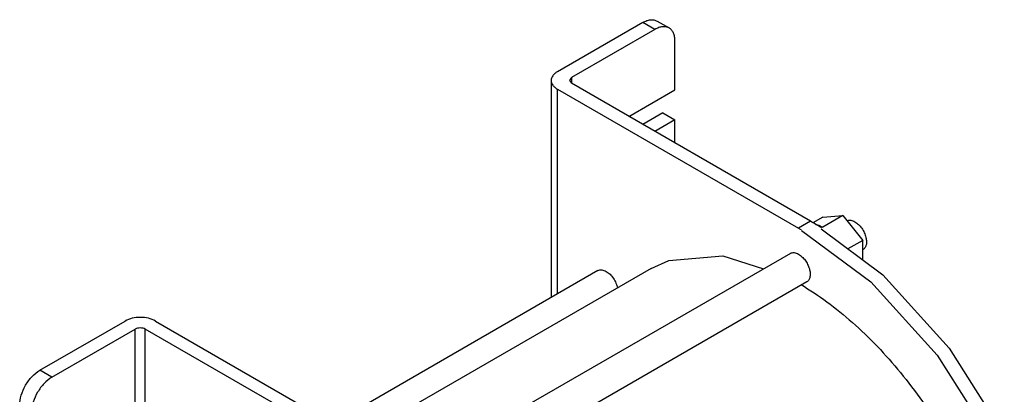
# Model space of a CAD drawing. Header units: millimetres. Extents: x 27 to 211, y 72 to 261.
# Tile 4 of 4: x 27 to 200, y 195 to 261. Entities that reach past the tile are written whole.
import ezdxf

# ---------------------------------------------------------------- set-up
doc = ezdxf.new("R2010")
doc.units = ezdxf.units.MM
doc.header["$LTSCALE"] = 21.673781
doc.layers.get('0').update_dxf_attribs({"linetype": 'CONTINUOUS'})

msp = doc.modelspace()

# ---------------------------------------------------------------- linework, layer by layer
at = {"color": 7, "linetype": 'Continuous'}
for p, q in [((136.88, 260.66), (121.85, 251.99)), ((139, 259.44), (136.88, 260.66)), ((139.38, 260.91), (141.5, 259.69)), ((139, 259.44), (124.32, 250.97)), ((142.53, 248.82), (142.53, 257.4)), ((120.75, 250.46), (120.75, 212.22)), ((124.32, 250.97), (123.96, 250.46)), ((123.96, 250.46), (124.32, 249.95)), ((124.32, 250.97), (124.32, 249.95)), ((166.4, 225.66), (124.32, 249.95)), ((121.85, 212.86), (121.85, 248.93)), ((121.85, 248.93), (164.28, 224.43)), ((134.4, 244.13), (142.53, 248.82)), ((140.41, 244.74), (136.88, 242.7)), ((140.41, 244.74), (142.53, 243.52)), ((142.53, 243.52), (139, 241.48)), ((142.53, 239.43), (142.53, 243.52)), ((166.4, 225.66), (164.28, 224.43)), ((168.52, 226.38), (166.78, 225.37)), ((172.05, 226.7), (168.52, 224.65)), ((168.52, 226.38), (172.05, 226.7)), ((172.05, 226.7), (175.59, 222.3)), ((168.23, 224.55), (168.29, 224.52)), ((168.52, 224.65), (168.49, 224.65)), ((168.55, 224.62), (168.52, 224.65)), ((175.59, 222.3), (172.96, 220.78)), ((175.59, 218.82), (175.59, 222.3)), ((162.83, 220), (96.28, 181.59)), ((175.63, 220.7), (175.59, 220.67)), ((128.99, 216.98), (82.38, 190.07)), ((138.33, 217.33), (86.74, 187.55)), ((165.73, 214.98), (101.36, 177.82)), ((30.81, 199.43), (45.84, 208.1)), ((51.14, 208.1), (93.57, 183.61)), ((32.93, 198.2), (47.6, 206.67)), ((47.6, 102.57), (47.6, 206.67)), ((49.37, 173.44), (49.37, 206.67)), ((91.44, 182.38), (49.37, 206.67)), ((32.93, 198.2), (30.81, 199.43))]:
    msp.add_line(p, q, dxfattribs=at)
for points in [[(164.78, 224.06), (176.98, 214.99), (188.65, 202.1), (198.34, 186.8)], [(168.23, 224.3), (179.1, 216.21), (190.76, 203.33), (200.46, 188.02)], [(138.33, 217.33), (141.44, 218.74), (150.97, 219.55), (158.13, 217.29)]]:
    msp.add_lwpolyline(points, dxfattribs=at)
for centre, radius, start, end in [((135.62, 172.35), 61.55, 57.9995, 59.9951), ((134.2, 172.34), 60.15, 59.7458, 60.0004), ((133.93, 171.87), 60.69, 59.4509, 59.7458), ((165.81, 219.94), 5.42, 59.6471, 60.354)]:
    msp.add_arc(centre, radius, start, end, dxfattribs=at)
for points, knots in [([(136.88, 260.66), (137.09, 260.79), (137.53, 261), (138.2, 261.16), (138.83, 261.14), (139.21, 261.01), (139.38, 260.91)], [0, 0, 0, 0, 0.289703, 0.549089, 0.782216, 1, 1, 1, 1]), ([(141.5, 259.69), (141.33, 259.78), (140.95, 259.92), (140.32, 259.93), (139.65, 259.77), (139.22, 259.56), (139, 259.44)], [0, 0, 0, 0, 0.217784, 0.450911, 0.710297, 1, 1, 1, 1]), ([(142.53, 257.4), (142.53, 257.65), (142.49, 258.13), (142.3, 258.79), (141.97, 259.33), (141.66, 259.59), (141.5, 259.69)], [0, 0, 0, 0, 0.289704, 0.549091, 0.782217, 1, 1, 1, 1]), ([(121.85, 251.99), (121.68, 251.89), (121.39, 251.69), (121.03, 251.31), (120.8, 250.9), (120.75, 250.6), (120.75, 250.46)], [0, 0, 0, 0, 0.289702, 0.549086, 0.782214, 1, 1, 1, 1]), ([(120.75, 250.46), (120.75, 250.31), (120.8, 250.02), (121.03, 249.6), (121.39, 249.23), (121.68, 249.02), (121.85, 248.93)], [0, 0, 0, 0, 0.217786, 0.450913, 0.710298, 1, 1, 1, 1]), ([(172.81, 225.76), (172.9, 225.8), (173.11, 225.86), (173.46, 225.85), (173.82, 225.76), (174.06, 225.64), (174.18, 225.57)], [0, 0, 0, 0, 0.217866, 0.45253, 0.712508, 1, 1, 1, 1]), ([(174.18, 225.57), (174.4, 225.44), (174.85, 225.09), (175.41, 224.44), (175.85, 223.66), (176.06, 223.1), (176.12, 222.82)], [0, 0, 0, 0, 0.230102, 0.483878, 0.746161, 1, 1, 1, 1]), ([(167.3, 225.12), (167.4, 225.1), (167.81, 224.99), (168.21, 224.81), (168.49, 224.65)], [0, 0, 0, 0, 0.235008, 1, 1, 1, 1]), ([(176.12, 222.82), (176.18, 222.59), (176.25, 222.15), (176.2, 221.53), (176.01, 221.02), (175.76, 220.77), (175.63, 220.7)], [0, 0, 0, 0, 0.303749, 0.570175, 0.79808, 1, 1, 1, 1]), ([(162.83, 220), (162.92, 220.06), (163.14, 220.14), (163.51, 220.15), (163.9, 220.05), (164.15, 219.93), (164.28, 219.86)], [0, 0, 0, 0, 0.217725, 0.450874, 0.710469, 1, 1, 1, 1]), ([(164.28, 219.86), (164.49, 219.73), (164.91, 219.41), (165.44, 218.81), (165.88, 218.09), (166.19, 217.33), (166.34, 216.58), (166.32, 215.9), (166.13, 215.33), (165.87, 215.06), (165.73, 214.98)], [0, 0, 0, 0, 0.128825, 0.2706, 0.417909, 0.562409, 0.696215, 0.813599, 0.913066, 1, 1, 1, 1]), ([(128.99, 216.98), (129.09, 217.04), (129.31, 217.12), (129.67, 217.12), (130.06, 217.03), (130.31, 216.91), (130.44, 216.84)], [0, 0, 0, 0, 0.21773, 0.45087, 0.710461, 1, 1, 1, 1]), ([(130.44, 216.84), (130.69, 216.7), (131.15, 216.32), (131.73, 215.61), (132.18, 214.79), (132.38, 214.19), (132.43, 213.89)], [0, 0, 0, 0, 0.231338, 0.486889, 0.749415, 1, 1, 1, 1]), ([(164.71, 214.5), (166.27, 213.58), (169.39, 211.5), (175.46, 206.56), (182.55, 199.07), (189.8, 188.69), (193.67, 181.03), (195.31, 177.07)], [0, 0, 0, 0, 0.111305, 0.228646, 0.477618, 0.738234, 1, 1, 1, 1]), ([(51.14, 208.1), (50.76, 208.32), (49.89, 208.64), (48.49, 208.79), (47.09, 208.64), (46.21, 208.32), (45.84, 208.1)], [0, 0, 0, 0, 0.237243, 0.5, 0.762758, 1, 1, 1, 1]), ([(49.37, 206.67), (49.25, 206.74), (48.95, 206.85), (48.49, 206.9), (48.02, 206.85), (47.73, 206.74), (47.6, 206.67)], [0, 0, 0, 0, 0.237221, 0.5, 0.762779, 1, 1, 1, 1]), ([(27.27, 193.3), (27.27, 193.88), (27.49, 195.1), (28.25, 196.82), (29.36, 198.34), (30.31, 199.14), (30.81, 199.43)], [0, 0, 0, 0, 0.237244, 0.500002, 0.762758, 1, 1, 1, 1]), ([(32.93, 198.2), (32.43, 197.91), (31.48, 197.11), (30.37, 195.6), (29.61, 193.88), (29.4, 192.66), (29.4, 192.08)], [0, 0, 0, 0, 0.237242, 0.499998, 0.762756, 1, 1, 1, 1])]:
    msp.add_open_spline(points, degree=3, knots=knots, dxfattribs=at)

doc.saveas('drawing.dxf')
